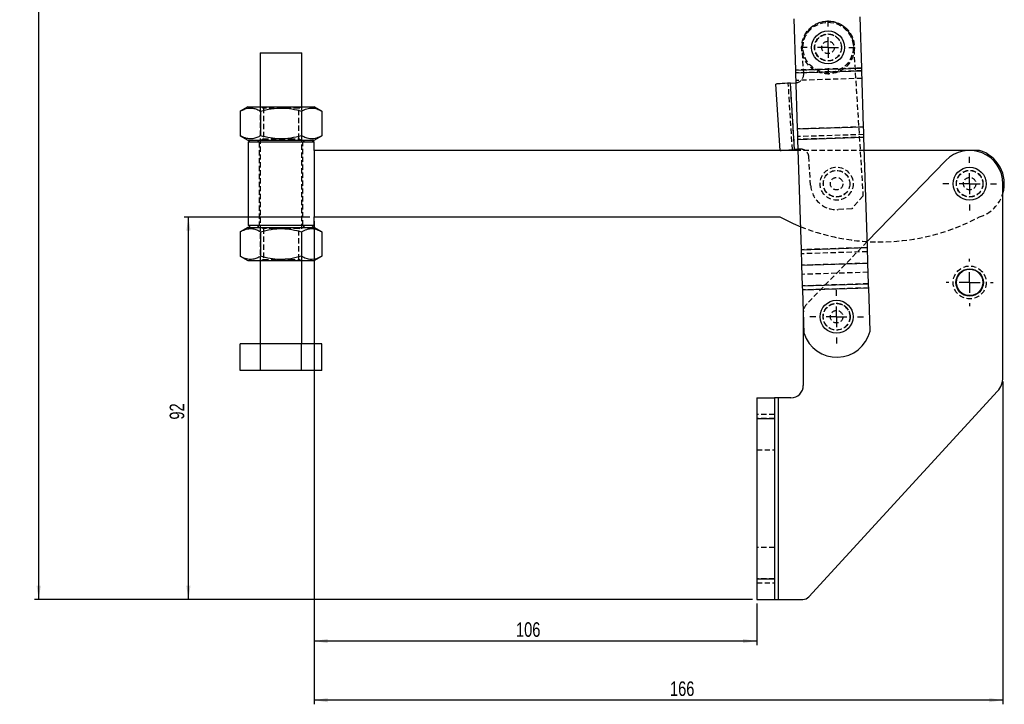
# Model space of a CAD drawing. Extents: x -800 to 11680, y 23 to 1082.
# Tile 2 of 16: x 11 to 247, y 63 to 228. Entities that reach past the tile are written whole.
import ezdxf

# ---------------------------------------------------------------- set-up
doc = ezdxf.new("R2010")
doc.units = 0
doc.linetypes.add('HIDDEN', pattern=[1.905, 1.27, -0.635])
doc.layers.get('0').update_dxf_attribs({"linetype": 'CONTINUOUS'})
doc.styles.add('SLDTEXTSTYLE0', font='TXT', dxfattribs={"width": 0.75})
doc.dimstyles.new('SLDDIMSTYLE0', dxfattribs={"dimtxt": 3.5, "dimasz": 3.302, "dimexe": 0, "dimexo": 0.0625, "dimgap": 0.875, "dimtad": 1, "dimdec": 0, "dimrnd": 1e-09, "dimzin": 12, "dimtxsty": 'SLDTEXTSTYLE0', "dimsah": 1, "dimcen": 0.09, "dimazin": 3, "dimtfac": 1, "dimtdec": 0, "dimtofl": 0, "dimtmove": 0, "dimatfit": 3, "dimtolj": 1, "dimtzin": 12})

# ---------------------------------------------------------------- blocks, each defined once
blk = doc.blocks.new('_D')
at = {"color": 179, "linetype": 'CONTINUOUS'}
for p, q in [((81.44, 179.49), (81.44, 63.29)), ((247.1, 140.95), (247.1, 63.29)), ((247.1, 64.29), (81.44, 64.29))]:
    blk.add_line(p, q, dxfattribs=at)
for points in [[(81.44, 64.29), (84.74, 63.78), (84.74, 64.8)], [(247.1, 64.29), (243.8, 64.8), (243.8, 63.78)]]:
    blk.add_solid(points, dxfattribs=at)
at = {"color": 179, "linetype": 'CONTINUOUS', "insert": (167.05, 68.8, 0.1), "char_height": 3.5, "attachment_point": 1, "style": 'SLDTEXTSTYLE0'}
blk.add_mtext('166', dxfattribs=at)
blk = doc.blocks.new('_D_1')
at = {"color": 179, "linetype": 'CONTINUOUS'}
for p, q in [((80.44, 180.49), (50.23, 180.49)), ((51.23, 88.5), (51.23, 180.49)), ((186.91, 88.5), (50.23, 88.5))]:
    blk.add_line(p, q, dxfattribs=at)
for points in [[(51.23, 180.49), (50.72, 177.19), (51.74, 177.19)], [(51.23, 88.5), (51.74, 91.81), (50.72, 91.81)]]:
    blk.add_solid(points, dxfattribs=at)
at = {"color": 179, "linetype": 'CONTINUOUS', "insert": (46.72, 131.77, 0.1), "char_height": 3.5, "attachment_point": 1, "rotation": 90, "style": 'SLDTEXTSTYLE0'}
blk.add_mtext('92', dxfattribs=at)
blk = doc.blocks.new('_D_2')
at = {"color": 179, "linetype": 'CONTINUOUS'}
for p, q in [((199.42, 348.34), (14.23, 348.34)), ((15.23, 88.5), (15.23, 348.34)), ((186.91, 88.5), (14.23, 88.5))]:
    blk.add_line(p, q, dxfattribs=at)
for points in [[(15.23, 348.34), (14.72, 345.03), (15.74, 345.03)], [(15.23, 88.5), (15.74, 91.81), (14.72, 91.81)]]:
    blk.add_solid(points, dxfattribs=at)
at = {"color": 179, "linetype": 'CONTINUOUS', "insert": (10.72, 236.5, 0.1), "char_height": 3.5, "attachment_point": 1, "rotation": 90, "style": 'SLDTEXTSTYLE0'}
blk.add_mtext('260', dxfattribs=at)
blk = doc.blocks.new('_D_3')
at = {"color": 179, "linetype": 'CONTINUOUS'}
for p, q in [((81.44, 179.49), (81.44, 77.5)), ((187.91, 87.5), (187.91, 77.5)), ((187.91, 78.5), (81.44, 78.5))]:
    blk.add_line(p, q, dxfattribs=at)
for points in [[(81.44, 78.5), (84.74, 78), (84.74, 79.01)], [(187.91, 78.5), (184.6, 79.01), (184.6, 78)]]:
    blk.add_solid(points, dxfattribs=at)
at = {"color": 179, "linetype": 'CONTINUOUS', "insert": (130.02, 83.02, 0.1), "char_height": 3.5, "attachment_point": 1, "style": 'SLDTEXTSTYLE0'}
blk.add_mtext('106', dxfattribs=at)
blk = doc.blocks.new('SW_CENTERMARKSYMBOL_0')
at = {"color": 0, "linetype": 'CONTINUOUS'}
for p, q in [((0, 5), (0, 6.46875)), ((0, 0), (0, 2.5)), ((-5, 0), (-6.46875, 0)), ((0, 0), (-2.5, 0)), ((0, 0), (0, -2.5)), ((0, 0), (2.5, 0)), ((5, 0), (6.46875, 0)), ((0, -5), (0, -6.46875))]:
    blk.add_line(p, q, dxfattribs=at)
blk = doc.blocks.new('SW_CENTERMARKSYMBOL_1')
at = {"color": 0, "linetype": 'CONTINUOUS'}
for p, q in [((0, 5), (0, 6.46875)), ((0, 0), (0, 2.5)), ((-5, 0), (-6.46875, 0)), ((0, 0), (-2.5, 0)), ((0, 0), (0, -2.5)), ((0, 0), (2.5, 0)), ((5, 0), (6.46875, 0)), ((0, -5), (0, -6.46875))]:
    blk.add_line(p, q, dxfattribs=at)
blk = doc.blocks.new('SW_CENTERMARKSYMBOL_2')
at = {"color": 0, "linetype": 'CONTINUOUS'}
for p, q in [((0, 5), (0, 5.675)), ((0, 0), (0, 2.5)), ((-5, 0), (-5.675, 0)), ((0, 0), (-2.5, 0)), ((0, 0), (0, -2.5)), ((0, 0), (2.5, 0)), ((5, 0), (5.675, 0)), ((0, -5), (0, -5.675))]:
    blk.add_line(p, q, dxfattribs=at)
blk = doc.blocks.new('SW_CENTERMARKSYMBOL_3')
at = {"color": 0, "linetype": 'CONTINUOUS'}
for p, q in [((0, 5), (0, 6.46875)), ((0, 0), (0, 2.5)), ((-5, 0), (-6.46875, 0)), ((0, 0), (-2.5, 0)), ((0, 0), (0, -2.5)), ((0, 0), (2.5, 0)), ((5, 0), (6.46875, 0)), ((0, -5), (0, -6.46875))]:
    blk.add_line(p, q, dxfattribs=at)

msp = doc.modelspace()

# ---------------------------------------------------------------- linework, layer by layer
at = {"color": 7, "linetype": 'CONTINUOUS'}
for p, q in [((197.284927, 215.813754), (196.89398, 228.157679)), ((213.151971, 216.316281), (212.761025, 228.660205)), ((68.498774, 219.993288), (68.499549, 206.993289)), ((78.499555, 206.993889), (78.498772, 219.993887)), ((197.284927, 215.813754), (213.151971, 216.316281)), ((197.305474, 215.164984), (213.172518, 215.66751)), ((213.600263, 202.161696), (213.172518, 215.66751)), ((197.733219, 201.659167), (197.305474, 215.164984)), ((193.49886, 196.500789), (192.499268, 212.469535)), ((195.992431, 212.688195), (197.31948, 212.771265)), ((196.992023, 196.719451), (195.992431, 212.688195)), ((197.31948, 212.771265), (197.381133, 212.776082)), ((65.499558, 206.993109), (63.684656, 205.945136)), ((83.314574, 205.946313), (81.499553, 206.99407)), ((63.684656, 205.945136), (63.685014, 200.040864)), ((68.592145, 205.94543), (68.592488, 200.041158)), ((78.407093, 205.946019), (78.407451, 200.041749)), ((83.314574, 205.946313), (83.314925, 200.042043)), ((197.733219, 201.659167), (213.600263, 202.161696)), ((63.685014, 200.040864), (65.500035, 198.993109)), ((66.062539, 198.993143), (65.56256, 198.493112)), ((81.437564, 198.494065), (80.937534, 198.994035)), ((81.50003, 198.994068), (83.314925, 200.042043)), ((197.811983, 199.17221), (213.679028, 199.674739)), ((198.652887, 172.621119), (197.811983, 199.17221)), ((214.519931, 173.123646), (213.679028, 199.674739)), ((65.56256, 198.493112), (65.563767, 178.493113)), ((81.437684, 196.494065), (81.437564, 198.494065)), ((197.887889, 196.775529), (196.992023, 196.719451)), ((197.896582, 196.501054), (81.437684, 196.494065)), ((81.437684, 196.494065), (81.438645, 180.494065)), ((241.437684, 196.503667), (213.779512, 196.502007)), ((233.358334, 194.069294), (214.474066, 174.571826)), ((247.10483, 141.949711), (247.10483, 188.503527)), ((81.438645, 180.494065), (193.438643, 180.500786)), ((81.438764, 178.494065), (81.438645, 180.494065)), ((65.501287, 177.993109), (63.6864, 176.945135)), ((65.563767, 178.493113), (66.063791, 177.993143)), ((80.938793, 177.994035), (81.438764, 178.494065)), ((83.31631, 176.946314), (81.501297, 177.994069)), ((63.6864, 176.945135), (63.686757, 171.040865)), ((68.593874, 176.94543), (68.594231, 171.041159)), ((78.408836, 176.946019), (78.409187, 171.041748)), ((83.31631, 176.946314), (83.316668, 171.042043)), ((198.652887, 172.621119), (214.519931, 173.123646)), ((63.686757, 171.040865), (65.501778, 169.993109)), ((81.501774, 169.994069), (83.316668, 171.042043)), ((68.50177, 169.993289), (68.502977, 149.993289)), ((78.502975, 149.993889), (78.501775, 169.993889)), ((198.771343, 168.880944), (214.638387, 169.383472)), ((198.92847, 163.919719), (198.771343, 168.880944)), ((214.795514, 164.422247), (214.638387, 169.383472)), ((198.92847, 163.919719), (214.795514, 164.422247)), ((198.959372, 162.944021), (214.826415, 163.446549)), ((215.157059, 153.006669), (214.826415, 163.446549)), ((199.290015, 152.504142), (198.959372, 162.944021)), ((199.10483, 157.488868), (199.10483, 140.003527)), ((68.595498, 149.993295), (63.688024, 149.993)), ((63.688397, 143.593), (63.688024, 149.993)), ((78.410453, 149.993883), (68.595498, 149.993295)), ((68.595885, 143.593294), (68.595498, 149.993295)), ((83.317927, 149.994178), (78.410453, 149.993883)), ((78.410833, 143.593883), (78.410453, 149.993883)), ((83.318315, 143.594177), (83.317927, 149.994178)), ((68.595885, 143.593294), (63.688397, 143.593)), ((78.410833, 143.593883), (68.595885, 143.593294)), ((83.318315, 143.594177), (78.410833, 143.593883)), ((200.449265, 89.151429), (245.789113, 138.569469)), ((187.905525, 137.003528), (192.155525, 137.003528)), ((187.905525, 137.003528), (187.905525, 132.003525)), ((192.155525, 137.003528), (192.155525, 132.003525)), ((193.155525, 137.003528), (192.155525, 137.003528)), ((193.155525, 88.503526), (193.155525, 137.003528)), ((196.10483, 137.003528), (193.155525, 137.003528)), ((187.905525, 132.003525), (192.155525, 132.003525)), ((187.905525, 132.003525), (187.905525, 93.503529)), ((192.155525, 132.003525), (192.155525, 93.503529)), ((187.905525, 93.503529), (192.155525, 93.503529)), ((187.905525, 93.503529), (187.905525, 88.503526)), ((192.155525, 93.503529), (192.155525, 88.503526)), ((187.905525, 88.503526), (192.155525, 88.503526)), ((192.155525, 88.503526), (193.155525, 88.503526)), ((193.155525, 88.503526), (198.97555, 88.503526))]:
    msp.add_line(p, q, dxfattribs=at)
at = {"color": 7, "linetype": 'HIDDEN'}
for p, q in [((211.121986, 222.766647), (213.452105, 185.542369)), ((199.190624, 214.892307), (198.815777, 220.880585)), ((213.151971, 216.316281), (197.284927, 215.813754)), ((213.172518, 215.66751), (197.305474, 215.164984)), ((213.230736, 213.829325), (197.363691, 213.326799)), ((196.493, 196.688214), (195.493408, 212.656958)), ((196.992023, 196.719451), (195.992431, 212.688195)), ((68.499549, 206.993289), (68.50177, 169.993289)), ((68.826287, 206.993308), (69.249569, 206.696963)), ((69.249569, 206.696963), (69.250017, 199.289706)), ((77.749572, 206.697473), (78.172817, 206.993869)), ((77.750019, 199.290214), (77.749572, 206.697473)), ((78.501775, 169.993889), (78.499555, 206.993889)), ((213.600263, 202.161696), (197.733219, 201.659167)), ((67.750036, 198.993243), (68.250059, 198.493274)), ((69.250017, 199.289706), (68.826779, 198.993308)), ((78.173294, 198.993869), (77.750019, 199.290214)), ((78.750066, 198.493903), (79.250037, 198.993934)), ((213.65848, 200.323509), (197.791436, 199.820982)), ((213.679028, 199.674739), (197.811983, 199.17221)), ((68.250059, 198.493274), (68.251266, 178.493274)), ((78.751265, 178.493904), (78.750066, 198.493903)), ((198.319072, 196.802519), (197.887889, 196.775529)), ((213.779512, 196.502007), (197.896582, 196.501054)), ((200.867039, 188.111141), (200.440114, 194.931376)), ((213.452105, 185.542369), (210.738947, 182.466858)), ((210.738947, 182.466858), (207.495295, 182.263815)), ((68.251266, 178.493274), (67.751288, 177.993244)), ((68.828031, 177.993308), (69.251313, 177.696963)), ((69.251313, 177.696963), (69.25176, 170.289705)), ((77.751308, 177.697473), (78.174553, 177.993869)), ((77.751755, 170.290215), (77.751308, 177.697473)), ((79.251296, 177.993934), (78.751265, 178.493904)), ((214.519931, 173.123646), (198.652887, 172.621119)), ((214.474066, 174.571826), (199.949893, 159.57603)), ((214.550832, 172.147948), (198.683789, 171.645421)), ((69.25176, 170.289705), (68.828507, 169.993308)), ((78.175037, 169.99387), (77.751755, 170.290215)), ((214.638387, 169.383472), (198.771343, 168.880944)), ((214.70796, 167.186724), (198.840916, 166.684196)), ((214.795514, 164.422247), (198.92847, 163.919719)), ((214.826415, 163.446549), (198.959372, 162.944021)), ((193.155525, 88.503526), (193.155525, 137.003528)), ((192.155525, 133.003527), (187.905525, 133.003527)), ((192.155525, 132.003525), (187.905525, 132.003525)), ((187.905525, 124.503529), (192.155525, 124.503529)), ((192.155525, 101.003529), (187.905525, 101.003529)), ((192.155525, 93.503529), (187.905525, 93.503529)), ((187.905525, 92.503527), (192.155525, 92.503527))]:
    msp.add_line(p, q, dxfattribs=at)
at = {"color": 7, "linetype": 'CONTINUOUS', "flags": 128}
for points in [[(68.498774, 219.993288), (68.53865, 219.993291), (68.790107, 219.993306), (69.261729, 219.993336), (69.931462, 219.993373), (70.768013, 219.993425), (71.732237, 219.993481), (72.779073, 219.993545), (73.859557, 219.993612), (74.923179, 219.993675), (75.920186, 219.993735), (76.803981, 219.993787), (77.533222, 219.993832), (78.073814, 219.993865), (78.400484, 219.993884), (78.498772, 219.993887)], [(197.305474, 215.164984), (197.303048, 215.241568), (197.300566, 215.319941), (197.298035, 215.399859), (197.295463, 215.481074), (197.292858, 215.563329), (197.290228, 215.646369), (197.287581, 215.729931), (197.284927, 215.813754)], [(213.172518, 215.66751), (213.170093, 215.744095), (213.167611, 215.822471), (213.165079, 215.90239), (213.162507, 215.983601), (213.159902, 216.065859), (213.157272, 216.148896), (213.154625, 216.232458), (213.151971, 216.316281)], [(195.992431, 212.688195), (195.310948, 212.645536), (194.655655, 212.604517), (194.051733, 212.566713), (193.522391, 212.53358), (193.087972, 212.506385), (192.765169, 212.486179), (192.566388, 212.473737), (192.499268, 212.469535)], [(65.499558, 206.993109), (65.579518, 206.993114), (65.884142, 206.993133), (66.407829, 206.993163), (67.135542, 206.993207), (68.046331, 206.993261), (69.113999, 206.993326), (70.307835, 206.993397), (71.593477, 206.993475), (72.933971, 206.993556), (74.290729, 206.993636), (75.624733, 206.993716), (76.89759, 206.993792), (78.072696, 206.993863), (79.116239, 206.993926), (79.998202, 206.993978), (80.693214, 206.994021), (81.181272, 206.994049), (81.448338, 206.994066), (81.499553, 206.99407)], [(197.811983, 199.17221), (197.801807, 199.493537), (197.791662, 199.813858), (197.78158, 200.132171), (197.771594, 200.447481), (197.761734, 200.758802), (197.752032, 201.065158), (197.742516, 201.365594), (197.733219, 201.659167)], [(213.679028, 199.674739), (213.668851, 199.996063), (213.658706, 200.316384), (213.648625, 200.634699), (213.638638, 200.95001), (213.628778, 201.26133), (213.619076, 201.567687), (213.60956, 201.868122), (213.600263, 202.161696)], [(65.500035, 198.993109), (65.58001, 198.993113), (65.884619, 198.993131), (66.408305, 198.993163), (67.136019, 198.993208), (68.046807, 198.993262), (69.114476, 198.993325), (70.308312, 198.993398), (71.593969, 198.993474), (72.934448, 198.993554), (74.291213, 198.993636), (75.62521, 198.993716), (76.898067, 198.993793), (78.073173, 198.993863), (79.116724, 198.993927), (79.998686, 198.993979), (80.693691, 198.99402), (81.181749, 198.99405), (81.448822, 198.994067), (81.50003, 198.994068)], [(73.500066, 198.493589), (72.158619, 198.493509), (70.855766, 198.49343), (69.628983, 198.493356), (68.513571, 198.493291), (67.541598, 198.493231), (66.741048, 198.493183), (66.134944, 198.493147), (65.740719, 198.493123), (65.569713, 198.493114), (65.56256, 198.493112)], [(81.437564, 198.494065), (81.430412, 198.494065), (81.259406, 198.494054), (80.865181, 198.49403), (80.259076, 198.493995), (79.458526, 198.493946), (78.486561, 198.493889), (77.371142, 198.493821), (76.144359, 198.493747), (74.841506, 198.493669), (73.500066, 198.493589)], [(193.49886, 196.500789), (193.56598, 196.504991), (193.764761, 196.517434), (194.087564, 196.537642), (194.521984, 196.564835), (195.051326, 196.597969), (195.655247, 196.635773), (196.310541, 196.676793), (196.992023, 196.719451)], [(193.438643, 180.500786), (196.644658, 178.932682), (198.477562, 178.156901)], [(65.501287, 177.993109), (65.581261, 177.993114), (65.885871, 177.993132), (66.409572, 177.993163), (67.13727, 177.993207), (68.048074, 177.993262), (69.115742, 177.993326), (70.309564, 177.993397), (71.595221, 177.993475), (72.935714, 177.993555), (74.292473, 177.993637), (75.626469, 177.993717), (76.899334, 177.993793), (78.074439, 177.993864), (79.117983, 177.993926), (79.999945, 177.993979), (80.69495, 177.994021), (81.183008, 177.99405), (81.450081, 177.994066), (81.501297, 177.994069)], [(65.563767, 178.493113), (65.57092, 178.493113), (65.741926, 178.493123), (66.136151, 178.493147), (66.742255, 178.493184), (67.542805, 178.493231), (68.514763, 178.49329), (69.63019, 178.493357), (70.856973, 178.49343), (72.159826, 178.493509), (73.501258, 178.493589)], [(73.501258, 178.493589), (74.842705, 178.493669), (76.145559, 178.493748), (77.372341, 178.493821), (78.48776, 178.493888), (79.459726, 178.493946), (80.260276, 178.493995), (80.866381, 178.494031), (81.260606, 178.494055), (81.431611, 178.494065), (81.438764, 178.494065)], [(214.638387, 169.383472), (214.625698, 169.784144), (214.612179, 170.211002), (214.597936, 170.660698), (214.583082, 171.129705), (214.567732, 171.614347), (214.552009, 172.110824), (214.536033, 172.615242), (214.519931, 173.123646)], [(198.771343, 168.880944), (198.758653, 169.281617), (198.745134, 169.708474), (198.730892, 170.15817), (198.716038, 170.627178), (198.700688, 171.11182), (198.684964, 171.608296), (198.668989, 172.112714), (198.652887, 172.621119)], [(65.501778, 169.993109), (65.581738, 169.993114), (65.886362, 169.993132), (66.410049, 169.993163), (67.137762, 169.993207), (68.048551, 169.993262), (69.116219, 169.993326), (70.310055, 169.993398), (71.595698, 169.993475), (72.936191, 169.993555), (74.292949, 169.993636), (75.626954, 169.993716), (76.899811, 169.993793), (78.074916, 169.993863), (79.11846, 169.993926), (80.000422, 169.993979), (80.695435, 169.994021), (81.183492, 169.99405), (81.450558, 169.994066), (81.501774, 169.994069)], [(198.959372, 162.944021), (198.955171, 163.076648), (198.951004, 163.208237), (198.946902, 163.337752), (198.942898, 163.464179), (198.939023, 163.586531), (198.935308, 163.703842), (198.931781, 163.815197), (198.92847, 163.919719)], [(214.826415, 163.446549), (214.822215, 163.579177), (214.818048, 163.710764), (214.813947, 163.840279), (214.809942, 163.966708), (214.806068, 164.089058), (214.802352, 164.206369), (214.798826, 164.317723), (214.795514, 164.422247)], [(199.121994, 157.809321), (199.118694, 157.776957), (199.10483, 157.488868)]]:
    msp.add_lwpolyline(points, dxfattribs=at)
at = {"color": 7, "linetype": 'HIDDEN', "flags": 128}
for points in [[(73.796525, 206.697237), (73.252454, 206.697203), (72.280659, 206.697145), (71.374564, 206.697091), (70.583045, 206.697043), (69.948747, 206.697006), (69.505884, 206.696978), (69.278314, 206.696965), (69.249569, 206.696963)], [(77.749572, 206.697473), (77.635012, 206.697466), (77.297508, 206.697445), (76.755262, 206.697414), (76.037495, 206.697371), (75.182906, 206.697319), (74.237577, 206.697263), (73.889717, 206.697242)], [(69.250017, 199.289706), (69.364577, 199.289711), (69.702073, 199.289732), (70.244326, 199.289765), (70.962085, 199.289808), (71.816682, 199.289858), (72.762012, 199.289916), (73.115154, 199.289937)], [(73.205366, 199.289942), (73.747127, 199.289974), (74.718929, 199.290033), (75.625016, 199.290087)], [(75.625016, 199.290087), (76.416544, 199.290134), (77.050841, 199.290173), (77.493711, 199.290199), (77.721282, 199.290214), (77.750019, 199.290214)], [(73.798253, 177.697236), (73.254197, 177.697203), (72.282403, 177.697145), (71.376308, 177.697091), (70.584788, 177.697043), (69.95049, 177.697005), (69.507613, 177.696978), (69.280042, 177.696965), (69.251313, 177.696963)], [(77.751308, 177.697473), (77.636755, 177.697466), (77.299251, 177.697446), (76.756998, 177.697414), (76.039239, 177.69737), (75.18465, 177.697319), (74.239313, 177.697262), (73.89146, 177.697241)], [(69.25176, 170.289705), (69.36632, 170.289712), (69.703816, 170.289732), (70.24607, 170.289764), (70.963829, 170.289808), (71.81841, 170.289859), (72.763755, 170.289916), (73.116898, 170.289936)], [(73.207094, 170.289942), (73.748871, 170.289975), (74.720672, 170.290033), (75.626752, 170.290087)], [(75.626752, 170.290087), (76.41828, 170.290135), (77.052577, 170.290173), (77.495447, 170.2902), (77.723018, 170.290213), (77.751755, 170.290215)]]:
    msp.add_lwpolyline(points, dxfattribs=at)
at = {"color": 7, "linetype": 'HIDDEN'}
for centre, radius in [((205.053568, 221.271052), 6.35), ((205.053568, 221.271052), 6.05), ((205.053568, 221.271052), 3.25), ((205.053568, 221.271052), 3.2), ((205.053568, 221.271052), 1.5), ((207.10483, 188.501606), 3.96875), ((207.10483, 188.501606), 3.2), ((207.10483, 188.501606), 3.175), ((207.10483, 188.501606), 1.5), ((239.10483, 188.503527), 3.2), ((239.10483, 188.503527), 3.175), ((239.10483, 188.503527), 1.5), ((239.10483, 164.753527), 3.96875), ((207.10483, 156.503527), 3.25), ((207.10483, 156.503527), 3.2), ((207.10483, 156.503527), 1.5)]:
    msp.add_circle(centre, radius, dxfattribs=at)
at = {"color": 7, "linetype": 'CONTINUOUS'}
for centre, radius in [((205.053568, 221.271052), 3.96875), ((239.10483, 188.503527), 3.96875), ((239.10483, 164.753527), 3.3), ((239.10483, 164.753527), 3.175), ((207.10483, 156.503527), 3.96875)]:
    msp.add_circle(centre, radius, dxfattribs=at)
at = {"color": 7, "linetype": 'HIDDEN'}
for centre, radius, start, end in [((205.053568, 221.271052), 6.25, 13.84495441, 183.58185851), ((197.194531, 214.767358), 2, 275.35355767, 3.58185851), ((198.444021, 194.806427), 2, 3.58185851, 93.58185851), ((207.10483, 188.501606), 6.25, 183.58185851, 273.58185851), ((239.10483, 188.503527), 8.333333, 286.26364293, 343.7397953), ((217.435943, 225.502226), 51, 248.17746767, 298.07592517), ((202.10483, 157.488868), 3, 135.91530207, 173.86810415)]:
    msp.add_arc(centre, radius, start, end, dxfattribs=at)
at = {"color": 7, "linetype": 'CONTINUOUS'}
for centre, radius, start, end in [((239.10483, 188.503527), 8, 0, 135.91530207), ((239.10483, 188.503527), 8.333333, 343.7397953, 73.74323354), ((207.152302, 155.004604), 8.250326, 197.64234596, 345.98568792), ((196.10483, 140.003527), 3, 270, 0), ((242.10483, 141.949711), 5, 317.46437364, 0), ((198.97555, 90.503527), 2, 270, 317.46437364)]:
    msp.add_arc(centre, radius, start, end, dxfattribs=at)
for points, knots in [([(63.684656, 205.945136), (63.862726, 206.042879), (64.443312, 206.361564), (65.462108, 206.712923), (66.625956, 206.726091), (67.676229, 206.431795), (68.285723, 206.108145), (68.592145, 205.94543)], [0, 0, 0, 0, 0.1112578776, 0.36275062, 0.6203154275, 0.8091142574, 1, 1, 1, 1]), ([(68.592145, 205.94543), (69.443999, 206.164759), (71.166181, 206.608173), (73.717852, 206.770499), (76.157104, 206.532604), (77.652528, 206.142738), (78.407093, 205.946019)], [0, 0, 0, 0, 0.2646044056, 0.5349477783, 0.765342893, 1, 1, 1, 1]), ([(78.407093, 205.946019), (78.833014, 206.165322), (79.694091, 206.608685), (80.969924, 206.770935), (82.189554, 206.532967), (82.937283, 206.143055), (83.314574, 205.946313)], [0, 0, 0, 0, 0.2646048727, 0.534947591, 0.7653428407, 1, 1, 1, 1]), ([(68.592488, 200.041158), (68.289199, 199.879927), (67.679806, 199.555967), (66.640159, 199.263287), (65.473448, 199.27099), (64.453994, 199.618884), (63.863091, 199.943144), (63.685014, 200.040864)], [0, 0, 0, 0, 0.1889641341, 0.3796823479, 0.6308198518, 0.8887426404, 1, 1, 1, 1]), ([(78.407451, 200.041749), (77.555595, 199.82242), (75.833411, 199.379007), (73.281737, 199.216678), (70.842481, 199.454571), (69.347052, 199.844439), (68.592488, 200.041158)], [0, 0, 0, 0, 0.2646047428, 0.5349469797, 0.7653432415, 1, 1, 1, 1]), ([(83.314925, 200.042043), (82.889004, 199.822739), (82.027926, 199.379377), (80.752094, 199.217126), (79.532463, 199.455095), (78.784739, 199.845006), (78.407451, 200.041749)], [0, 0, 0, 0, 0.2646049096, 0.5349477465, 0.7653431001, 1, 1, 1, 1]), ([(63.6864, 176.945135), (63.864469, 177.042879), (64.445055, 177.361566), (65.463852, 177.712921), (66.627698, 177.726091), (67.677974, 177.431796), (68.287458, 177.108145), (68.593874, 176.94543)], [0, 0, 0, 0, 0.11125799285, 0.36275089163, 0.62031588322, 0.80911484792, 1, 1, 1, 1]), ([(68.593874, 176.94543), (69.445732, 177.164759), (71.16792, 177.608172), (73.719595, 177.7705), (76.158848, 177.532605), (77.654272, 177.142739), (78.408836, 176.946019)], [0, 0, 0, 0, 0.2646054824, 0.5349484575, 0.7653432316, 1, 1, 1, 1]), ([(78.408836, 176.946019), (78.834757, 177.165322), (79.695835, 177.608684), (80.971667, 177.770935), (82.191298, 177.532967), (82.939022, 177.143056), (83.31631, 176.946314)], [0, 0, 0, 0, 0.2646049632, 0.534947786, 0.7653431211, 1, 1, 1, 1]), ([(68.594231, 171.041159), (68.290942, 170.879928), (67.681549, 170.555968), (66.641903, 170.263286), (65.475191, 170.270992), (64.455738, 170.618885), (63.864834, 170.943145), (63.686757, 171.040865)], [0, 0, 0, 0, 0.1889641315, 0.3796823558, 0.6308198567, 0.8887426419, 1, 1, 1, 1]), ([(78.409187, 171.041748), (77.557331, 170.822419), (75.835145, 170.379005), (73.283473, 170.216677), (70.84422, 170.454574), (69.348796, 170.84444), (68.594231, 171.041159)], [0, 0, 0, 0, 0.2646049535, 0.5349481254, 0.7653430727, 1, 1, 1, 1]), ([(83.316668, 171.042043), (82.890744, 170.822739), (82.029661, 170.379377), (80.75383, 170.217126), (79.534198, 170.455095), (78.786474, 170.845006), (78.409187, 171.041748)], [0, 0, 0, 0, 0.2646051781, 0.5349479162, 0.7653431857, 1, 1, 1, 1])]:
    msp.add_open_spline(points, degree=3, knots=knots, dxfattribs=at)

# ---------------------------------------------------------------- block references
at = {"color": 179, "linetype": 'CONTINUOUS'}
for name, p in [('SW_CENTERMARKSYMBOL_0', (205.053568, 221.271052)), ('SW_CENTERMARKSYMBOL_1', (239.10483, 188.503527)), ('SW_CENTERMARKSYMBOL_2', (239.10483, 164.753527)), ('SW_CENTERMARKSYMBOL_3', (207.10483, 156.503527))]:
    msp.add_blockref(name, p, dxfattribs=at)

# ---------------------------------------------------------------- dimensions: what is measured, and where the dimension line sits
for base, p2, picture, middle in [((15.23008, 348.335258), (200.42255, 348.335258), '_D_2', (15.23008, 241.801487)), ((51.23008, 180.494065), (81.438643, 180.494065), '_D_1', (51.23008, 135.777219))]:
    dim = msp.add_linear_dim(base=base, p1=(187.905525, 88.503527), p2=p2, angle=90, dimstyle='SLDDIMSTYLE0', dxfattribs=at)
    dim.commit()
    dim.dimension.update_dxf_attribs({"geometry": picture, "text_midpoint": middle, "dimtype": 160})
for base, p1, picture, middle in [((81.438643, 64.289877), (247.10483, 141.949711), '_D', (172.347885, 64.289877)), ((81.438643, 78.503527), (187.905525, 88.503527), '_D_3', (135.316991, 78.503527))]:
    dim = msp.add_linear_dim(base=base, p1=p1, p2=(81.438643, 180.494065), dimstyle='SLDDIMSTYLE0', dxfattribs=at)
    dim.commit()
    dim.dimension.update_dxf_attribs({"geometry": picture, "text_midpoint": middle, "dimtype": 160})

doc.saveas('drawing.dxf')
